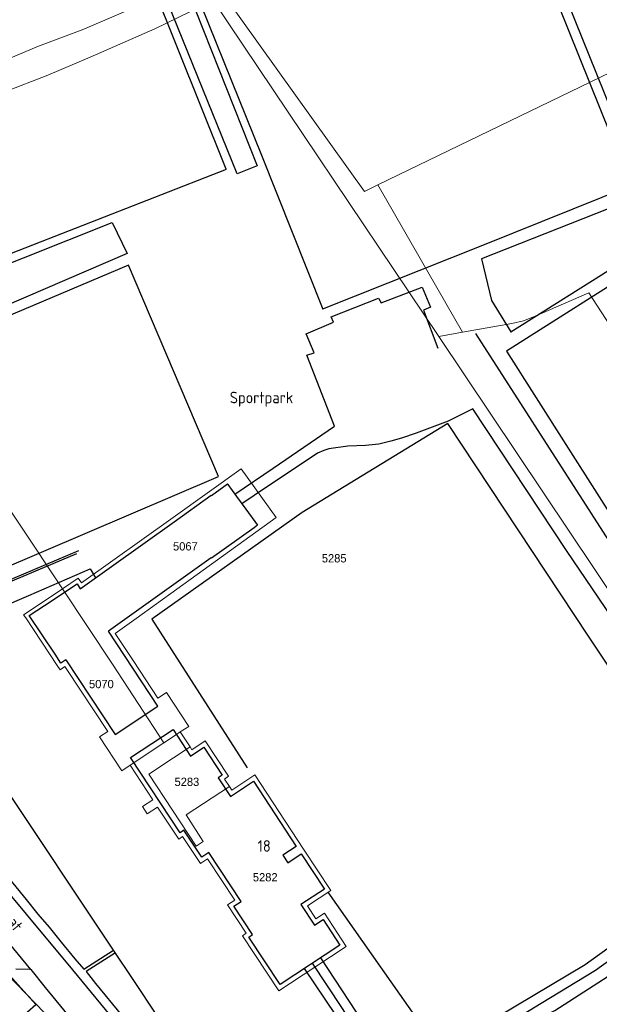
# Model space of a CAD drawing. Header units: metres. Extents: x 233874 to 239264, y 443832 to 448222.
# Tile 62 of 195: x 235603 to 235729, y 445277 to 445491. Entities that reach past the tile are written whole.
import ezdxf
from ezdxf.enums import TextEntityAlignment as Align

# ---------------------------------------------------------------- set-up
doc = ezdxf.new("R2010")
doc.units = ezdxf.units.M
doc.header["$MEASUREMENT"] = 0
doc.linetypes.add('DGN3', pattern=[54.868356, 36.578904, -18.289452])
for name, color, linetype in [('FUNKTIEAAND', 253, 'Continuous'), ('Goud-kadastrale grenzen', 13, 'Continuous'), ('HEK', 253, 'Continuous'), ('HOOFDGEBOUW', 4, 'Continuous'), ('HUISNUMMER', 253, 'Continuous'), ('KANTVERH', 253, 'Continuous'), ('OVLIJNOBJ', 253, 'Continuous'), ('RASTER', 253, 'Continuous'), ('STRAATNAAM', 253, 'Continuous')]:
    doc.layers.add(name, color=color, linetype=linetype)
for name, color, linetype, lineweight in [('G01 kadestrale perceelsgrens', 73, 'Continuous', 0), ('G02 kadestrale sectiegrens', 73, 'DGN3', 30), ('Z01 perceelnummer', 73, 'Continuous', 13)]:
    doc.layers.add(name, color=color, linetype=linetype, lineweight=lineweight)
doc.styles.get("Standard").update_dxf_attribs({"font": 'iso.shx'})
doc.styles.add('Styledgn001', font='dgn001.shx')

# ---------------------------------------------------------------- blocks, each defined once
blk = doc.blocks.new('A$C1532452F')
at = {"layer": 'G01 kadestrale perceelsgrens'}
for p, q in [((235765.088, 445495.653), (235680.672, 445454.797)), ((235680.672, 445454.797), (235699.039, 445422.882)), ((235693.903, 445421.949), (235699.039, 445422.882)), ((235693.903, 445421.949), (235772.427, 445304.53)), ((235612.395, 445367.23), (235615.818, 445369.519)), ((235612.395, 445367.23), (235623.272, 445350.879)), ((235628.33, 445360.811), (235623.794, 445357.544)), ((235627.69, 445351.673), (235623.794, 445357.544)), ((235611.885, 445349.692), (235612.918, 445350.396)), ((235623.272, 445350.879), (235634.356, 445333.84)), ((235633.088, 445343.537), (235627.69, 445351.673)), ((235634.918, 445344.753), (235633.088, 445343.537)), ((235622.244, 445336.333), (235620.422, 445335.123)), ((235640.06, 445332.957), (235637.92, 445336.206)), ((235627.039, 445328.982), (235634.356, 445333.84)), ((235636.47, 445330.592), (235640.06, 445332.957))]:
    blk.add_line(p, q, dxfattribs=at)
at = {"layer": 'G01 kadestrale perceelsgrens', "flags": 128}
for points in [[(235547.534, 445464.756), (235588.288, 445477.787), (235597.874, 445480.976), (235607.204, 445484.854), (235616.638, 445488.392), (235630.497, 445494.307), (235639.167, 445500)], [(235647.535, 445495.725), (235677.804, 445453.362), (235680.672, 445454.797)], [(235550.746, 445460.095), (235580.74, 445469.232), (235599.889, 445474.93), (235609.235, 445478.568), (235618.4, 445482.439), (235632.423, 445488.577), (235645.046, 445494.751), (235693.903, 445421.949)], [(235550.746, 445460.095), (235584.545, 445409.098), (235612.395, 445367.23)], [(235699.039, 445422.882), (235709.722, 445424.743), (235712.25, 445425.33), (235714.309, 445426.098), (235726.436, 445431.397), (235741.097, 445408.724), (235797.627, 445322.5)], [(235628.33, 445360.811), (235641.563, 445370.341), (235658.69, 445382.675), (235651.09, 445393.252), (235636.373, 445382.717), (235616.492, 445368.508), (235615.818, 445369.519)], [(235603.978, 445361.601), (235604.767, 445362.129), (235612.395, 445367.23)], [(235603.978, 445361.601), (235604.431, 445360.919), (235611.284, 445350.597), (235611.885, 445349.692)], [(235612.918, 445350.396), (235613.225, 445349.933), (235622.244, 445336.333)], [(235637.92, 445336.206), (235639.759, 445337.428), (235634.918, 445344.753)], [(235634.356, 445333.84), (235637.109, 445335.668), (235637.92, 445336.206)], [(235620.422, 445335.123), (235625.266, 445327.805), (235627.039, 445328.982)], [(235648.566, 445324.406), (235647.508, 445326.013), (235648.393, 445326.596), (235643.338, 445334.271), (235640.448, 445332.368), (235640.06, 445332.957)], [(235642.883, 445312.486), (235641.336, 445311.482), (235631.104, 445327.058), (235636.47, 445330.592)], [(235627.039, 445328.982), (235631.967, 445321.5), (235629.72, 445320.082), (235630.756, 445318.476), (235633.017, 445319.906), (235637.605, 445312.949), (235638.416, 445313.528), (235642.267, 445307.683), (235643.804, 445308.695), (235649.698, 445299.746), (235648.162, 445298.734), (235652.205, 445292.596), (235651.37, 445292.045), (235659.25, 445280.081), (235667.079, 445285.239)], [(235653.857, 445326.77), (235649.081, 445323.625), (235648.566, 445324.406)], [(235667.079, 445285.239), (235673.881, 445289.72), (235669.134, 445296.925), (235667.288, 445295.711), (235665.445, 445298.508), (235670.539, 445301.864), (235664.64, 445310.822), (235654.05, 445326.898), (235653.857, 445326.77)], [(235648.566, 445324.406), (235639.208, 445318.247), (235642.883, 445312.486)], [(235667.079, 445285.239), (235672.891, 445276.459), (235677.268, 445269.803)]]:
    blk.add_lwpolyline(points, dxfattribs=at)
at = {"layer": 'G02 kadestrale sectiegrens', "flags": 128}
blk.add_lwpolyline([(235598.269, 445285.925), (235608.474, 445275.305), (235608.953, 445274.774)], dxfattribs=at)
at = {"layer": 'Z01 perceelnummer', "linetype": 'Continuous', "lineweight": 13, "style": 'Styledgn001'}
for s, p in [('5067', (235639.023, 445376.445)), ('5285', (235671.254, 445373.854)), ('5070', (235620.829, 445346.588)), ('5283', (235639.351, 445325.403)), ('5282', (235656.314, 445304.72))]:
    blk.add_text(s, height=1.8, dxfattribs=at).set_placement(p, align=Align.MIDDLE_CENTER)

msp = doc.modelspace()

# ---------------------------------------------------------------- linework, layer by layer
at = {"layer": 'HEK'}
for points in [[(235668.77, 445427.93), (235703.83, 445441.9), (235735.6, 445454.64), (235713.22, 445510.37), (235695.45, 445554.9), (235662.22, 445541.72), (235628.73, 445528.28), (235637.56, 445505.89), (235655.49, 445461.2), (235668.77, 445427.87)], [(235659.4, 445548.16), (235618.39, 445531.77), (235566.2, 445510.79), (235513.26, 445489.68), (235528.5, 445450.86), (235543.8, 445412.35), (235555.18, 445416.84), (235580.1, 445359.97), (235615.48, 445374.86)], [(235647.85, 445458.19), (235631.93, 445498.08), (235621.27, 445525.26), (235576.56, 445507.63), (235521.02, 445485.38), (235547.54, 445418.37), (235601.36, 445439.96), (235647.9, 445458.19)], [(235827.46, 445366.01), (235812.84, 445389.13), (235792.02, 445421.83), (235769.28, 445457.48), (235739.1, 445438.12), (235708.6, 445418.76), (235721.43, 445398.52), (235744.11, 445362.92), (235766.69, 445327.58), (235796.98, 445346.95), (235827.46, 445366.01)], [(235669.88, 445301.48), (235692.88, 445268.68), (235695.61, 445267.89), (235725.61, 445285.81), (235758.16, 445309.28), (235726.34, 445356.95), (235695.83, 445403.09), (235664.29, 445383.75), (235631.74, 445360.64), (235652.42, 445328.46)], [(235685.4, 445261.15), (235703.46, 445268.67), (235708.54, 445270.95), (235714.19, 445273.38), (235719.02, 445275.83), (235739.9, 445289.31), (235757.77, 445300.41), (235770.23, 445308.47), (235772.92, 445310.07), (235786.24, 445322.26), (235795.08, 445330.43), (235810.62, 445344.39), (235834.96, 445366.88)], [(235685.26, 445261.23), (235677.27, 445269.8), (235672.89, 445276.46), (235666.53, 445286.07)]]:
    msp.add_lwpolyline(points, dxfattribs=at)
at = {"layer": 'HOOFDGEBOUW'}
for p, q in [((235644.67, 445387.48), (235648.17, 445389.98)), ((235648.17, 445389.98), (235648.27, 445389.85)), ((235648.27, 445389.85), (235648.23, 445389.82)), ((235648.23, 445389.82), (235650.08, 445387.23)), ((235636.56, 445381.77), (235644.63, 445387.54)), ((235644.63, 445387.54), (235644.67, 445387.48)), ((235650.08, 445387.23), (235650.12, 445387.26)), ((235650.12, 445387.26), (235652.1, 445384.49)), ((235652.1, 445384.49), (235652.15, 445384.53)), ((235652.15, 445384.53), (235654.67, 445381.02)), ((235616.24, 445367.25), (235636.56, 445381.77)), ((235653.9, 445380.47), (235644.67, 445373.87)), ((235654.67, 445381.02), (235653.9, 445380.47)), ((235644.62, 445373.93), (235622.36, 445358.03)), ((235644.67, 445373.87), (235644.62, 445373.93)), ((235608.53, 445363.64), (235615.55, 445368.29)), ((235615.55, 445368.29), (235616.24, 445367.25)), ((235605.22, 445361.44), (235608.53, 445363.64)), ((235610.79, 445353.05), (235605.22, 445361.44)), ((235622.36, 445358.03), (235622.39, 445357.97)), ((235612.07, 445351.12), (235610.79, 445353.05)), ((235613.11, 445351.81), (235612.07, 445351.12))]:
    msp.add_line(p, q, dxfattribs=at)
for points in [[(235613.11, 445351.81), (235623.83, 445335.68), (235633.05, 445341.8), (235622.36, 445358.03)], [(235627.12, 445330.68), (235636.36, 445336.76), (235640.16, 445330.98), (235643.05, 445332.89), (235647.01, 445326.88), (235646.12, 445326.3), (235648.8, 445322.24), (235653.77, 445325.51), (235663.05, 445311.42), (235660.13, 445309.49), (235661.21, 445307.85), (235664.13, 445309.77), (235669.15, 445302.15), (235664.06, 445298.79), (235667, 445294.33), (235668.85, 445295.54), (235672.5, 445290.01), (235659.54, 445281.47), (235652.76, 445291.76), (235653.59, 445292.31), (235649.55, 445298.45), (235651.08, 445299.46), (235644.09, 445310.08), (235642.55, 445309.07), (235638.7, 445314.91), (235637.87, 445314.36), (235627.12, 445330.68)], [(235606.6, 445277.16), (235598.99, 445285.66), (235590.66, 445278.21), (235593.99, 445274.48), (235594.86, 445275.26), (235598.46, 445271.23), (235600.53, 445273.09), (235601.2, 445272.34), (235606.6, 445277.16)]]:
    msp.add_lwpolyline(points, dxfattribs=at)
at = {"layer": 'KANTVERH'}
for points in [[(235649.7, 445387.76), (235658.06, 445393.36), (235671.34, 445402.46), (235665.36, 445417.85), (235666.88, 445418.41), (235665.19, 445422.53), (235671.09, 445425.02), (235670.62, 445426.19), (235680.88, 445430.21), (235681.41, 445429.19), (235690.33, 445432.63), (235692.08, 445428.28), (235690.62, 445427.64), (235693.67, 445419.43)], [(235701.29, 445406.24), (235695.94, 445403.6), (235688.99, 445400.99), (235685.8, 445399.92), (235683.5, 445399.24), (235680.95, 445398.61), (235678.03, 445398.31), (235674.24, 445398.18), (235670.08, 445397.54), (235669.03, 445397.25), (235667.62, 445396.65), (235653.94, 445387.49), (235651.28, 445385.63)], [(235592.11, 445360.22), (235605.13, 445365.82), (235618.4, 445371.56), (235619.56, 445369.63)], [(235583.72, 445321.99), (235584.31, 445321.62), (235585.79, 445320.72), (235587.36, 445319.47), (235588.54, 445318.43), (235589.76, 445317.29), (235591.27, 445315.64), (235594.09, 445312.54), (235596.47, 445309.71), (235604.57, 445299.89), (235607.09, 445296.7), (235609.52, 445293.91), (235612.14, 445290.62), (235615.1, 445287.02), (235617.04, 445284.81), (235623.49, 445288.94), (235599.13, 445325.46), (235596.01, 445330.27), (235593.37, 445328.42)], [(235559.31, 445322.19), (235560.22, 445322.17), (235568.71, 445322.22), (235570.56, 445322.22), (235573.28, 445322.19), (235575.58, 445322.02), (235578.03, 445321.7), (235579.78, 445321.35), (235581.77, 445320.84), (235582.67, 445320.41), (235583.9, 445319.72), (235585.13, 445318.83), (235587.29, 445317.11), (235588.71, 445315.66), (235590.71, 445313.65), (235591.87, 445312.21), (235599.53, 445302.74), (235604.53, 445296.72), (235614.57, 445284.63), (235625.68, 445271.15), (235641.06, 445252.52), (235641.49, 445251.98)], [(235602.28, 445284.88), (235605.34, 445284.79), (235605.54, 445284.74), (235594.04, 445298.58)], [(235623.89, 445288.32), (235617.53, 445284.29), (235619.56, 445281.67), (235625.24, 445274.77), (235631.15, 445267.52), (235637.07, 445260.27), (235642.36, 445254.03), (235645.2, 445256.52), (235638.26, 445266.66), (235627.72, 445282.54), (235623.49, 445288.94)], [(235605.54, 445284.74), (235608.64, 445280.83), (235620.57, 445266.32), (235627.95, 445257.42), (235633.67, 445250.42), (235636.09, 445247.46)], [(235664.76, 445284.91), (235676.07, 445268.12), (235671.47, 445265.49), (235677.05, 445256.9), (235677.73, 445256.07), (235678.07, 445255.56), (235678.76, 445255.24), (235679.55, 445254.76), (235680.69, 445254.38), (235681.94, 445254.14)]]:
    msp.add_lwpolyline(points, dxfattribs=at)
at = {"layer": 'OVLIJNOBJ'}
for p, q in [((235709.47, 445422.89), (235709.48, 445422.9)), ((235599.3, 445368.49), (235615.96, 445375.54))]:
    msp.add_line(p, q, dxfattribs=at)
for points in [[(235692.6, 445556.78), (235626.34, 445530.23), (235654.6, 445458.95), (235650.23, 445457.17), (235621.41, 445528.37), (235578.52, 445511.34), (235517.81, 445487.33), (235546.27, 445415.99), (235623.15, 445446.65), (235626.42, 445439.93), (235559.49, 445411.09), (235580.46, 445362.06), (235582.55, 445361.4), (235597.13, 445367.57)], [(235709.51, 445422.92), (235729.13, 445435.31), (235746.27, 445446.22), (235765.1, 445458.29), (235765.31, 445458.55), (235765.52, 445458.86), (235765.59, 445459.32), (235765.45, 445460), (235765.21, 445461.04), (235764.57, 445462.92), (235741.55, 445453.9), (235703.15, 445438.75), (235705.3, 445429.72), (235709.48, 445422.9)], [(235598.35, 445371.16), (235646.21, 445391.59), (235626.7, 445437.36), (235562.37, 445410.15), (235581.93, 445364.23)], [(235701.83, 445422.58), (235726.88, 445383.56), (235742.38, 445359.47), (235765.06, 445324.24), (235766.46, 445323.8), (235793.33, 445340.9), (235814.31, 445354.32), (235831.35, 445365.4), (235832.27, 445366.28)], [(235709.48, 445422.9), (235709.52, 445422.84), (235709.51, 445422.92)], [(235668.26, 445287.22), (235679.07, 445270.82), (235684.83, 445273.72), (235690.5, 445266.54), (235693.7, 445265.44), (235703.07, 445269.5), (235716.1, 445277.44), (235727.82, 445284.57), (235741.3, 445294.26), (235761.6, 445309.57), (235763.63, 445312.33), (235741.18, 445346.58), (235721.58, 445375.57), (235701.29, 445406.24)]]:
    msp.add_lwpolyline(points, dxfattribs=at)
at = {"layer": 'RASTER'}
msp.add_lwpolyline([(235697.36, 445555.46), (235713.84, 445514.22), (235737.58, 445455.2), (235766.17, 445466.52), (235781.77, 445472.77)], dxfattribs=at)

# ---------------------------------------------------------------- block references
at = {"layer": 'Goud-kadastrale grenzen', "linetype": 'Continuous'}
msp.add_blockref('A$C1532452F', (0, 0), dxfattribs=at)

# ---------------------------------------------------------------- texts
at = {"layer": 'FUNKTIEAAND'}
msp.add_text('Sportpark', height=2.5, dxfattribs=at).set_placement((235648.64, 445407.45))
at = {"layer": 'HUISNUMMER'}
msp.add_text('18', height=2.5, dxfattribs=at).set_placement((235654.69, 445310.25))
at = {"layer": 'STRAATNAAM'}
msp.add_text('Raadhuisstraat', height=2.5, rotation=309.358, dxfattribs=at).set_placement((235589.06, 445308.61))

doc.saveas('drawing.dxf')
